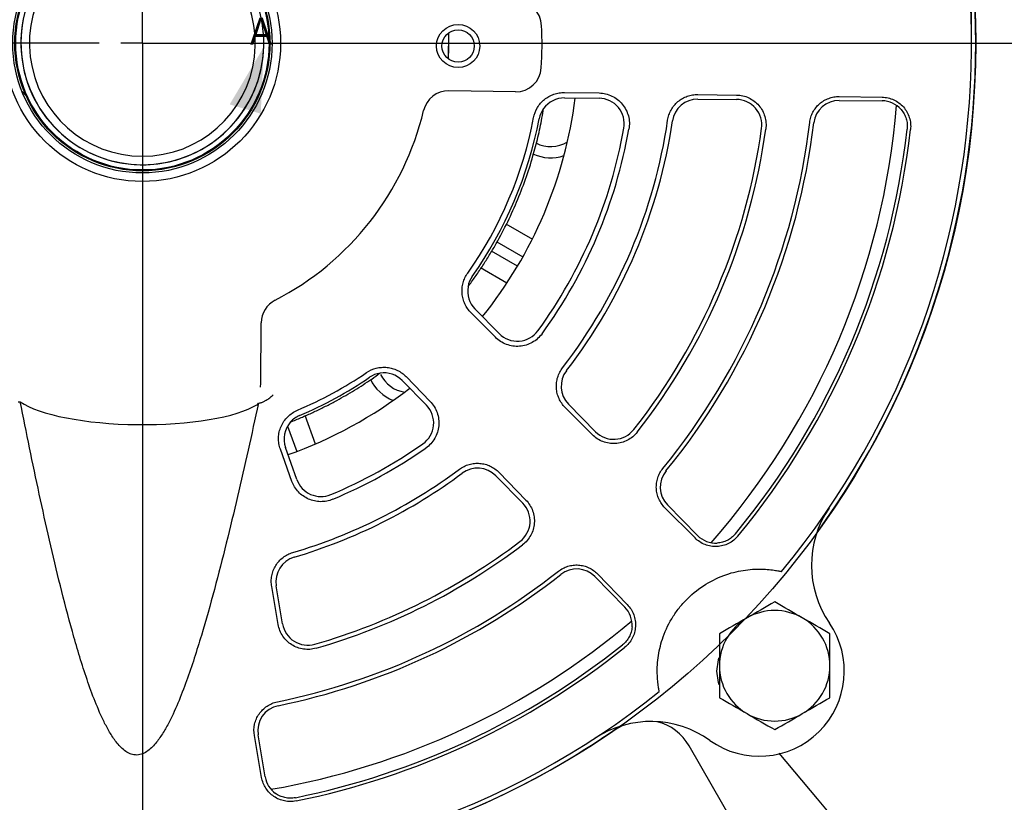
# Model space of a CAD drawing. Header units: inches. Extents: x 0.7 to 44, y 0 to 25.
# Tile 13 of 16: x 33.7 to 38.3, y 14.5 to 18.1. Entities that reach past the tile are written whole.
import ezdxf

# ---------------------------------------------------------------- set-up
doc = ezdxf.new("R2010")
doc.units = ezdxf.units.IN
doc.header["$MEASUREMENT"] = 0
doc.linetypes.add('SLD-Center', pattern=[1.45, 0.7, -0.25, 0.25, -0.25])
doc.linetypes.add('SLD-Solid', pattern=[0])
doc.layers.add('CENTER', color=40, linetype='SLD-Center')
for name, color, linetype, lineweight in [('DIMENSIONS', 140, 'SLD-Solid', 25), ('SLD-0', 7, 'SLD-Solid', 25), ('TEXT', 140, 'SLD-Solid', 25)]:
    doc.layers.add(name, color=color, linetype=linetype, lineweight=lineweight)
doc.styles.add('SLDTEXTSTYLE0', font='GOTHIC.TTF', dxfattribs={"width": 0.913})
doc.dimstyles.new('SLDDIMSTYLE0', dxfattribs={"dimtxt": 0.25, "dimasz": 0.3, "dimexe": 0, "dimexo": 0.0625, "dimgap": 0.0625, "dimtad": 0, "dimtih": 1, "dimtoh": 1, "dimrnd": 1e-09, "dimzin": 12, "dimdsep": 46, "dimtxsty": 'SLDTEXTSTYLE0', "dimsah": 1, "dimcen": 0.09, "dimadec": 0, "dimazin": 3, "dimtfac": 1, "dimtofl": 0, "dimtmove": 0, "dimatfit": 3, "dimfxl": 0, "dimfrac": 2, "dimtolj": 1, "dimtzin": 12, "dimarcsym": 0})
doc.dimstyles.new('SLDDIMSTYLE1', dxfattribs={"dimtxt": 0.25, "dimasz": 0.3, "dimexe": 0, "dimexo": 0.0625, "dimgap": 0.0625, "dimtad": 0, "dimtih": 1, "dimtoh": 1, "dimrnd": 1e-09, "dimzin": 4, "dimdsep": 46, "dimtxsty": 'SLDTEXTSTYLE0', "dimsah": 1, "dimcen": 0.09, "dimadec": 0, "dimazin": 1, "dimtfac": 1, "dimtofl": 0, "dimtmove": 0, "dimatfit": 3, "dimfxl": 0, "dimfrac": 2, "dimtolj": 1, "dimtzin": 12, "dimarcsym": 0})
doc.dimstyles.new('SLDDIMSTYLE5', dxfattribs={"dimtxt": 0.25, "dimasz": 0.3, "dimexe": 0, "dimexo": 0.0625, "dimgap": 0.0625, "dimtad": 0, "dimtih": 1, "dimtoh": 1, "dimrnd": 1e-09, "dimzin": 12, "dimdsep": 46, "dimtxsty": 'SLDTEXTSTYLE0', "dimsah": 1, "dimcen": 0, "dimadec": 0, "dimazin": 3, "dimtfac": 1, "dimtofl": 0, "dimtmove": 0, "dimatfit": 3, "dimfxl": 0, "dimfrac": 2, "dimtolj": 1, "dimtzin": 12, "dimarcsym": 0})

# ---------------------------------------------------------------- blocks, each defined once
blk = doc.blocks.new('_D_10')
at = {"layer": 'DIMENSIONS'}
for p, q in [((34.2624, 17.9427), (34.2624, 12.8337)), ((30.5124, 13.4427), (30.5124, 12.8337)), ((32.0642, 12.9955), (31.988, 12.9955)), ((31.988, 12.9955), (31.988, 12.5986)), ((32.7107, 12.9955), (32.7869, 12.9955)), ((32.7869, 12.9955), (32.7869, 12.5986)), ((30.5124, 12.9587), (31.8611, 12.9587)), ((34.2624, 12.9587), (32.9138, 12.9587)), ((31.988, 12.5986), (32.0642, 12.5986)), ((32.7869, 12.5986), (32.7107, 12.5986))]:
    blk.add_line(p, q, dxfattribs=at)
for points in [[(30.5124, 12.9587), (30.8124, 12.8837), (30.8124, 13.0337)], [(34.2624, 12.9587), (33.9624, 13.0337), (33.9624, 12.8837)]]:
    blk.add_solid(points, dxfattribs=at)
at = {"layer": 'DIMENSIONS', "char_height": 0.25, "attachment_point": 1, "style": 'SLDTEXTSTYLE0'}
for s, insert in [('3.75', (32.0642, 13.3656)), ('95.3', (32.0642, 12.918))]:
    blk.add_mtext(s, dxfattribs=dict(at, insert=insert))
blk = doc.blocks.new('_D_11')
at = {"layer": 'DIMENSIONS'}
for p, q in [((34.2624, 17.9427), (34.2624, 12.8337)), ((38.0124, 13.4427), (38.0124, 12.8337)), ((35.8142, 12.9955), (35.738, 12.9955)), ((35.738, 12.9955), (35.738, 12.5986)), ((36.4607, 12.9955), (36.5369, 12.9955)), ((36.5369, 12.9955), (36.5369, 12.5986)), ((34.2624, 12.9587), (35.6111, 12.9587)), ((38.0124, 12.9587), (36.6638, 12.9587)), ((35.738, 12.5986), (35.8142, 12.5986)), ((36.5369, 12.5986), (36.4607, 12.5986))]:
    blk.add_line(p, q, dxfattribs=at)
for points in [[(34.2624, 12.9587), (34.5624, 12.8837), (34.5624, 13.0337)], [(38.0124, 12.9587), (37.7124, 13.0337), (37.7124, 12.8837)]]:
    blk.add_solid(points, dxfattribs=at)
at = {"layer": 'DIMENSIONS', "char_height": 0.25, "attachment_point": 1, "style": 'SLDTEXTSTYLE0'}
for s, insert in [('3.75', (35.8142, 13.3656)), ('95.3', (35.8142, 12.918))]:
    blk.add_mtext(s, dxfattribs=dict(at, insert=insert))
blk = doc.blocks.new('_D_12')
at = {"layer": 'DIMENSIONS'}
for p, q in [((30.3513, 23.9616), (30.3513, 24.6702)), ((38.101, 23.5679), (38.101, 24.6702)), ((33.8105, 24.582), (33.7344, 24.582)), ((33.7344, 24.582), (33.7344, 24.1852)), ((34.6418, 24.582), (34.718, 24.582)), ((34.718, 24.582), (34.718, 24.1852)), ((30.3513, 24.5452), (33.6075, 24.5452)), ((38.101, 24.5452), (34.8449, 24.5452)), ((33.7344, 24.1852), (33.8105, 24.1852)), ((34.718, 24.1852), (34.6418, 24.1852)), ((30.3513, 18.0427), (30.3513, 23.7116)), ((38.101, 21.9759), (38.101, 23.3179)), ((38.101, 18.0427), (38.101, 21.7259))]:
    blk.add_line(p, q, dxfattribs=at)
for points in [[(30.3513, 24.5452), (30.6513, 24.4702), (30.6513, 24.6202)], [(38.101, 24.5452), (37.801, 24.6202), (37.801, 24.4702)]]:
    blk.add_solid(points, dxfattribs=at)
at = {"layer": 'DIMENSIONS', "char_height": 0.25, "attachment_point": 1, "style": 'SLDTEXTSTYLE0'}
for s, insert in [('7.75', (33.9029, 24.9522)), ('196.8', (33.8105, 24.5045))]:
    blk.add_mtext(s, dxfattribs=dict(at, insert=insert))
blk = doc.blocks.new('_D_13')
at = {"layer": 'DIMENSIONS'}
for p, q in [((34.3124, 21.8509), (40.2142, 21.8509)), ((40.0892, 21.8509), (40.0892, 18.0826)), ((39.6736, 17.7086), (39.5974, 17.7086)), ((39.5974, 17.7086), (39.5974, 17.3117)), ((40.5048, 17.7086), (40.581, 17.7086)), ((40.581, 17.7086), (40.581, 17.3117)), ((39.5974, 17.3117), (39.6736, 17.3117)), ((40.581, 17.3117), (40.5048, 17.3117)), ((40.0892, 13.4927), (40.0892, 17.2609)), ((38.5644, 13.4927), (40.2142, 13.4927))]:
    blk.add_line(p, q, dxfattribs=at)
for points in [[(40.0892, 21.8509), (40.0142, 21.5509), (40.1642, 21.5509)], [(40.0892, 13.4927), (40.1642, 13.7927), (40.0142, 13.7927)]]:
    blk.add_solid(points, dxfattribs=at)
at = {"layer": 'DIMENSIONS', "char_height": 0.25, "attachment_point": 1, "style": 'SLDTEXTSTYLE0'}
for s, insert in [('8.36', (39.7659, 18.0787)), ('212.3', (39.6736, 17.6311))]:
    blk.add_mtext(s, dxfattribs=dict(at, insert=insert))
blk = doc.blocks.new('_D_15')
at = {"layer": 'DIMENSIONS'}
for p, q in [((34.3124, 17.9927), (39.0331, 17.9927)), ((38.9081, 17.9927), (38.9081, 16.1535)), ((38.4925, 15.7795), (38.4163, 15.7795)), ((38.4163, 15.7795), (38.4163, 15.3826)), ((39.3237, 15.7795), (39.3999, 15.7795)), ((39.3999, 15.7795), (39.3999, 15.3826)), ((38.4163, 15.3826), (38.4925, 15.3826)), ((39.3999, 15.3826), (39.3237, 15.3826)), ((38.9081, 13.4927), (38.9081, 15.3318)), ((38.5644, 13.4927), (39.0331, 13.4927))]:
    blk.add_line(p, q, dxfattribs=at)
for points in [[(38.9081, 17.9927), (38.8331, 17.6927), (38.9831, 17.6927)], [(38.9081, 13.4927), (38.9831, 13.7927), (38.8331, 13.7927)]]:
    blk.add_solid(points, dxfattribs=at)
at = {"layer": 'DIMENSIONS', "char_height": 0.25, "attachment_point": 1, "style": 'SLDTEXTSTYLE0'}
for s, insert in [('4.50', (38.5848, 16.1496)), ('114.3', (38.4925, 15.7019))]:
    blk.add_mtext(s, dxfattribs=dict(at, insert=insert))
blk = doc.blocks.new('_D_16')
at = {"layer": 'DIMENSIONS'}
for p, q in [((28.1203, 16.6578), (28.1203, 23.9616)), ((34.2624, 18.0427), (34.2624, 23.9616)), ((32.1971, 23.8734), (32.1209, 23.8734)), ((32.1209, 23.8734), (32.1209, 23.4765)), ((33.0284, 23.8734), (33.1045, 23.8734)), ((33.1045, 23.8734), (33.1045, 23.4765)), ((28.1203, 23.8366), (31.994, 23.8366)), ((34.2624, 23.8366), (33.2314, 23.8366)), ((32.1209, 23.4765), (32.1971, 23.4765)), ((33.1045, 23.4765), (33.0284, 23.4765))]:
    blk.add_line(p, q, dxfattribs=at)
for points in [[(28.1203, 23.8366), (28.4203, 23.7616), (28.4203, 23.9116)], [(34.2624, 23.8366), (33.9624, 23.9116), (33.9624, 23.7616)]]:
    blk.add_solid(points, dxfattribs=at)
at = {"layer": 'DIMENSIONS', "char_height": 0.25, "attachment_point": 1, "style": 'SLDTEXTSTYLE0'}
for s, insert in [('6.14', (32.2895, 24.2435)), ('156.0', (32.1971, 23.7958))]:
    blk.add_mtext(s, dxfattribs=dict(at, insert=insert))
blk = doc.blocks.new('_D_18')
at = {"layer": 'DIMENSIONS'}
for p, q in [((35.2639, 22.5682), (35.1877, 22.5682)), ((35.1877, 22.5682), (35.1877, 22.1713)), ((35.9104, 22.5682), (35.9866, 22.5682)), ((35.9866, 22.5682), (35.9866, 22.1713)), ((34.3317, 18.5508), (34.8254, 22.5313)), ((34.8254, 22.5313), (35.0754, 22.5313)), ((35.1877, 22.1713), (35.2639, 22.1713)), ((35.9866, 22.1713), (35.9104, 22.1713))]:
    blk.add_line(p, q, dxfattribs=at)
blk.add_arc((34.2624, 17.9927), 0.5624, 82.2386, 95.4605, dxfattribs=at)
blk.add_solid([(34.3317, 18.5508), (34.443, 18.8393), (34.2942, 18.8577)], dxfattribs=at)
at = {"layer": 'DIMENSIONS', "char_height": 0.25, "attachment_point": 1, "style": 'SLDTEXTSTYLE0'}
for s, insert in [('%%c', (35.0754, 22.9383)), ('1.12', (35.4524, 22.9383)), ('28.6', (35.2639, 22.4906))]:
    blk.add_mtext(s, dxfattribs=dict(at, insert=insert))
blk = doc.blocks.new('SW_CENTERMARKSYMBOL_0')
at = {"layer": 'CENTER', "color": 0}
for p, q in [((0, 0), (0, 0.1)), ((-0.2, 0), (-3.9583, 0)), ((0, 0), (-0.1, 0)), ((0, 0), (0, -0.1)), ((0, 0), (0.1, 0)), ((0.2, 0), (3.9583, 0)), ((0, -0.2), (0, -3.9583))]:
    blk.add_line(p, q, dxfattribs=at)

msp = doc.modelspace()

# ---------------------------------------------------------------- linework, layer by layer
for p, q in [((33.7234, 17.7514), (33.705, 17.7695)), ((35.9897, 17.7682), (35.6811, 17.7728)), ((36.2167, 17.7394), (36.3765, 17.7381)), ((36.2169, 17.7649), (36.3767, 17.7625)), ((36.8344, 17.7341), (37.0132, 17.7325)), ((36.8346, 17.7557), (37.0133, 17.7531)), ((37.4891, 17.7461), (37.687, 17.7431)), ((37.4889, 17.7284), (37.6869, 17.7267)), ((35.9453, 17.1574), (36.0679, 17.0866)), ((35.9038, 17.074), (36.0243, 17.0044)), ((35.9992, 16.961), (35.8784, 17.0306)), ((35.9498, 16.8821), (35.8272, 16.9528)), ((35.8968, 16.6318), (35.7841, 16.7451)), ((35.8022, 16.7629), (35.9142, 16.6489)), ((34.8101, 16.419), (34.8126, 16.6993)), ((34.81, 16.4016), (34.8101, 16.419)), ((35.4652, 16.4318), (35.5773, 16.3177)), ((35.4834, 16.4496), (35.5947, 16.3349)), ((36.2352, 16.3223), (36.3605, 16.1948)), ((36.3458, 16.1804), (36.2198, 16.3071)), ((35.0148, 16.2709), (35.0631, 16.1381)), ((34.9342, 16.2205), (34.9769, 16.1032)), ((34.9547, 15.965), (34.9011, 16.1134)), ((34.9777, 15.9731), (34.925, 16.1218)), ((35.9137, 16.0063), (36.0382, 15.8781)), ((35.8983, 15.9911), (36.0235, 15.8637)), ((36.821, 15.7028), (36.6814, 15.8431)), ((36.694, 15.8555), (36.8327, 15.7143)), ((36.357, 15.5243), (36.4958, 15.3831)), ((36.3696, 15.5367), (36.5075, 15.3947)), ((34.8916, 15.3019), (34.861, 15.4777)), ((34.9118, 15.3053), (34.8824, 15.4813)), ((36.4546, 14.8176), (36.4816, 14.8338)), ((34.8146, 14.5943), (34.7809, 14.7884)), ((34.8308, 14.597), (34.7983, 14.7913)), ((37.3438, 13.7879), (36.7934, 14.7414)), ((37.3886, 14.4954), (37.2106, 14.7075)), ((37.84, 13.9574), (37.3886, 14.4954))]:
    msp.add_line(p, q)
at = {"flags": 128}
for points in [[(35.679, 18.0395), (35.678, 17.922), (35.6779, 17.9212)], [(36.9218, 15.0864), (36.9291, 15.1395), (36.9315, 15.1474)], [(36.9323, 15.0228), (36.9291, 15.0333), (36.9218, 15.0864)]]:
    msp.add_lwpolyline(points, dxfattribs=at)
for centre, radius in [((34.2624, 17.9927), 0.6398), ((34.2624, 17.9927), 0.6004), ((34.2624, 17.9927), 0.5906), ((34.2624, 17.9927), 0.5866), ((35.7242, 17.98), 0.1), ((35.7242, 17.98), 0.0748)]:
    msp.add_circle(centre, radius)
for centre, radius, start, end in [((34.2624, 17.9927), 3.8386, 320.4323, 38.5723), ((34.2624, 17.9927), 3.8583, 0, 34.9879), ((34.2624, 17.9927), 0.5624, 102.8419, 77.1581), ((34.2624, 17.9927), 0.523, 103.827, 76.173), ((35.993, 18.0689), 0.1181, 2.5235, 89.8512), ((34.2624, 17.9927), 1.8504, 356.4811, 2.5235), ((34.2624, 17.9927), 3.8583, 324.0167, 0), ((35.9914, 17.8863), 0.1181, 269.1535, 356.4811), ((35.6794, 17.6547), 0.1181, 89.1535, 166.585), ((34.2624, 17.9927), 2.0201, 321.2177, 352.7869), ((36.2156, 17.6213), 0.1181, 89.5023, 143.864), ((36.3755, 17.62), 0.1181, 349.9971, 89.5023), ((36.8334, 17.616), 0.1181, 89.5023, 171.6648), ((36.2156, 17.6213), 0.1181, 143.864, 169.2364), ((34.2624, 17.9927), 3.5039, 318.7191, 355.2855), ((37.0121, 17.6144), 0.1181, 352.168, 89.5023), ((37.4879, 17.6103), 0.1181, 89.5023, 173.2394), ((37.6858, 17.6086), 0.1181, 40.7651, 89.5023), ((34.2624, 17.9927), 1.3386, 297.3061, 346.585), ((34.2624, 17.9927), 1.8439, 324.7683, 349.2364), ((34.2624, 17.9927), 1.8701, 324.7683, 349.2364), ((34.2624, 17.9927), 2.2638, 324.0076, 349.9971), ((34.2624, 17.9927), 2.4579, 322.3398, 351.6648), ((34.2624, 17.9927), 2.4803, 322.3398, 351.6648), ((34.2624, 17.9927), 2.8937, 321.8367, 352.168), ((34.2624, 17.9927), 3.1115, 320.7652, 353.2394), ((34.2624, 17.9927), 3.1299, 320.7652, 353.2394), ((34.2624, 17.9927), 2.2873, 324.0076, 349.9971), ((34.2624, 17.9927), 2.9133, 321.8367, 352.168), ((34.2624, 17.9927), 3.563, 320.406, 353.5986), ((34.2624, 17.9927), 3.5786, 320.406, 353.5986), ((36.1526, 17.6594), 0.1452, 241.9752, 302.408), ((36.1526, 17.6594), 0.1969, 245.9964, 288.2949), ((35.8864, 16.8457), 0.1181, 144.7683, 170.1406), ((35.8864, 16.8457), 0.1181, 170.1406, 224.5023), ((34.9307, 16.6983), 0.1181, 117.3061, 179.5023), ((35.9985, 16.7317), 0.1181, 224.5023, 324.0076), ((34.2624, 17.9927), 1.8439, 292.908, 304.2364), ((35.381, 16.349), 0.1181, 98.864, 124.2364), ((35.381, 16.349), 0.1181, 44.5023, 98.864), ((35.4961, 16.5224), 0.1452, 205.3523, 262.408), ((36.3195, 16.4051), 0.1181, 142.3398, 224.5023), ((34.2624, 17.9927), 1.8701, 292.908, 304.2364), ((35.4961, 16.5224), 0.1969, 205.3585, 248.2949), ((34.2624, 17.9927), 2.0201, 289.5023, 307.7869), ((35.493, 16.235), 0.1181, 304.9971, 44.5023), ((35.0363, 16.1613), 0.1181, 138.2804, 199.5023), ((35.0363, 16.1613), 0.1181, 112.908, 138.2804), ((36.4447, 16.2776), 0.1181, 224.5023, 321.8367), ((34.2624, 17.9927), 2.2638, 292.6578, 304.9971), ((34.2624, 17.9927), 2.2873, 292.6578, 304.9971), ((34.2624, 17.9927), 2.4579, 286.4644, 306.6648), ((34.2624, 17.9927), 2.4803, 286.4644, 306.6648), ((35.814, 15.9083), 0.1181, 44.5023, 126.6648), ((36.7782, 15.9383), 0.1181, 140.7652, 224.5023), ((35.089, 16.0126), 0.1181, 199.5023, 292.6578), ((35.9393, 15.7809), 0.1181, 307.168, 44.5023), ((37.8328, 15.5765), 0.4724, 145.9128, 214.4614), ((34.2624, 17.9927), 2.8937, 286.018, 307.168), ((36.917, 15.7971), 0.1181, 224.5023, 273.2395), ((34.2624, 17.9927), 2.9133, 286.018, 307.168), ((34.9989, 15.5008), 0.1181, 106.4644, 189.5023), ((34.2624, 17.9927), 3.1115, 281.5863, 308.2394), ((36.2728, 15.4415), 0.1181, 44.5023, 128.2394), ((34.2624, 17.9927), 3.1299, 281.5863, 308.2394), ((36.4116, 15.3004), 0.1181, 355.7651, 44.5023), ((37.1899, 15.1113), 0.2559, 60, 120), ((34.2624, 17.9927), 3.5039, 279.7802, 310.2855), ((37.1899, 15.1113), 0.2559, 120, 180), ((37.1899, 15.1113), 0.2559, 0, 60), ((35.0283, 15.3248), 0.1181, 189.5023, 286.018), ((37.1186, 15.0864), 0.3937, 234.5433, 34.4614), ((34.2624, 17.9927), 3.563, 281.4671, 308.5986), ((34.2624, 17.9927), 3.5786, 281.4671, 308.5986), ((37.1899, 15.1113), 0.2559, 180, 240), ((37.1899, 15.1113), 0.2559, 300, 0), ((34.2624, 17.9927), 3.8386, 230.4323, 308.5723), ((34.9148, 14.8108), 0.1181, 101.5863, 189.5023), ((34.2624, 17.9927), 3.8583, 234.0167, 304.9879), ((37.1899, 15.1113), 0.2559, 240, 300), ((36.6162, 14.3809), 0.4724, 54.5433, 123.0919), ((36.5888, 14.6233), 0.2362, 30, 75.9117), ((34.9473, 14.6165), 0.1181, 189.5023, 234.3006)]:
    msp.add_arc(centre, radius, start, end)
msp.add_ellipse((34.2485, 16.386), major_axis=(0.5912, -0.0051), ratio=0.268249, start_param=3.512305, end_param=5.885486)
for points, knots in [([(35.679, 18.0395), (35.6793, 18.0302), (35.6795, 18.0207), (35.6798, 18.0012), (35.6798, 17.9909), (35.6796, 17.9699), (35.6794, 17.9597), (35.6788, 17.94), (35.6784, 17.9305), (35.6779, 17.9212)], [0, 0, 0, 0, 0.25, 0.25, 0.5, 0.5, 0.75, 0.75, 1, 1, 1, 1]), ([(36.0739, 17.6483), (36.077, 17.6649), (36.083, 17.6805), (36.0959, 17.7022), (36.1008, 17.7089), (36.1117, 17.7215), (36.1177, 17.7274), (36.1307, 17.738), (36.1376, 17.7426), (36.1521, 17.7507), (36.1598, 17.7542), (36.1756, 17.7597), (36.1837, 17.7617), (36.2001, 17.7644), (36.2085, 17.765), (36.2169, 17.7649)], [0, 0, 0, 0, 0.25, 0.25, 0.375, 0.375, 0.5, 0.5, 0.625, 0.625, 0.75, 0.75, 0.875, 0.875, 1, 1, 1, 1]), ([(36.3767, 17.7625), (36.3871, 17.7624), (36.3972, 17.7611), (36.4171, 17.7564), (36.427, 17.753), (36.4454, 17.7441), (36.4541, 17.7387), (36.4704, 17.726), (36.4778, 17.7188), (36.4908, 17.7031), (36.4966, 17.6944), (36.506, 17.6761), (36.5097, 17.6666), (36.515, 17.6467), (36.5165, 17.6364), (36.5174, 17.6159), (36.5167, 17.6056), (36.5149, 17.5954)], [0, 0, 0, 0, 0.125, 0.125, 0.25, 0.25, 0.375, 0.375, 0.5, 0.5, 0.625, 0.625, 0.75, 0.75, 0.875, 0.875, 1, 1, 1, 1]), ([(36.6944, 17.6363), (36.6956, 17.6447), (36.6975, 17.6529), (36.7029, 17.6687), (36.7063, 17.6764), (36.7145, 17.6912), (36.7192, 17.6981), (36.7297, 17.711), (36.7357, 17.717), (36.7485, 17.7279), (36.7553, 17.7327), (36.7697, 17.7411), (36.7774, 17.7447), (36.7932, 17.7504), (36.8012, 17.7525), (36.8177, 17.7552), (36.8262, 17.7559), (36.8346, 17.7557)], [0, 0, 0, 0, 0.125, 0.125, 0.25, 0.25, 0.375, 0.375, 0.5, 0.5, 0.625, 0.625, 0.75, 0.75, 0.875, 0.875, 1, 1, 1, 1]), ([(37.0133, 17.7531), (37.0232, 17.753), (37.0329, 17.7518), (37.0518, 17.7474), (37.0612, 17.7442), (37.0789, 17.7359), (37.0872, 17.7309), (37.1028, 17.719), (37.11, 17.7123), (37.1227, 17.6975), (37.1283, 17.6894), (37.1377, 17.6722), (37.1414, 17.6632), (37.147, 17.6444), (37.1488, 17.6346), (37.1502, 17.6152), (37.1499, 17.6054), (37.1486, 17.5956)], [0, 0, 0, 0, 0.125, 0.125, 0.25, 0.25, 0.375, 0.375, 0.5, 0.5, 0.625, 0.625, 0.75, 0.75, 0.875, 0.875, 1, 1, 1, 1]), ([(37.3523, 17.6264), (37.3533, 17.6347), (37.355, 17.6428), (37.3599, 17.6586), (37.3631, 17.6663), (37.3709, 17.6811), (37.3754, 17.688), (37.3857, 17.701), (37.3915, 17.7071), (37.404, 17.718), (37.4106, 17.7228), (37.4249, 17.7313), (37.4325, 17.7349), (37.448, 17.7406), (37.456, 17.7427), (37.4723, 17.7455), (37.4807, 17.7462), (37.4891, 17.7461)], [0, 0, 0, 0, 0.125, 0.125, 0.25, 0.25, 0.375, 0.375, 0.5, 0.5, 0.625, 0.625, 0.75, 0.75, 0.875, 0.875, 1, 1, 1, 1]), ([(37.687, 17.7431), (37.6964, 17.743), (37.7056, 17.7419), (37.7238, 17.7378), (37.7327, 17.7347), (37.7497, 17.727), (37.7577, 17.7222), (37.7727, 17.7111), (37.7796, 17.7047), (37.7919, 17.6908), (37.7974, 17.6831), (37.8067, 17.6668), (37.8104, 17.6583), (37.816, 17.6405), (37.818, 17.6312), (37.8198, 17.6125), (37.8197, 17.603), (37.8187, 17.5937)], [0, 0, 0, 0, 0.125, 0.125, 0.25, 0.25, 0.375, 0.375, 0.5, 0.5, 0.625, 0.625, 0.75, 0.75, 0.875, 0.875, 1, 1, 1, 1]), ([(35.7701, 16.8659), (35.7757, 16.8735), (35.7868, 16.8886), (35.8032, 16.9115), (35.8192, 16.9347), (35.8349, 16.9581), (35.8502, 16.9818), (35.8651, 17.0057), (35.8797, 17.0298), (35.9083, 17.0786), (35.9485, 17.1537), (35.996, 17.2569), (36.0372, 17.3627), (36.065, 17.4491), (36.083, 17.5146), (36.094, 17.5583), (36.1038, 17.6023), (36.1127, 17.6465), (36.1177, 17.6762), (36.1202, 17.691)], [0, 0, 0, 0, 0.031161, 0.062302, 0.093429, 0.12455, 0.155672, 0.186802, 0.217946, 0.249112, 0.374545, 0.500002, 0.625435, 0.750891, 0.800738, 0.850543, 0.900337, 0.950146, 1, 1, 1, 1]), ([(37.7753, 17.6857), (37.7806, 17.6795), (37.7853, 17.6728), (37.7931, 17.6586), (37.7963, 17.6512), (37.801, 17.6358), (37.8026, 17.6278), (37.8042, 17.6117), (37.8041, 17.6035), (37.8032, 17.5954)], [0, 0, 0, 0, 0.25, 0.25, 0.5, 0.5, 0.75, 0.75, 1, 1, 1, 1]), ([(35.7841, 16.7451), (35.7722, 16.757), (35.7627, 16.7707), (35.7521, 16.7936), (35.7492, 16.8014), (35.745, 16.8175), (35.7435, 16.8257), (35.7421, 16.8425), (35.7421, 16.8508), (35.7436, 16.8674), (35.7451, 16.8757), (35.7495, 16.8919), (35.7524, 16.8997), (35.7595, 16.9148), (35.7637, 16.922), (35.7686, 16.9289)], [0, 0, 0, 0, 0.25, 0.25, 0.375, 0.375, 0.5, 0.5, 0.625, 0.625, 0.75, 0.75, 0.875, 0.875, 1, 1, 1, 1]), ([(36.113, 16.6485), (36.1069, 16.6401), (36.1, 16.6325), (36.0847, 16.6189), (36.0762, 16.6128), (36.0583, 16.6028), (36.0489, 16.5988), (36.0291, 16.5929), (36.0189, 16.591), (35.9985, 16.5894), (35.9881, 16.5897), (35.9678, 16.5926), (35.9579, 16.5951), (35.9386, 16.6022), (35.9293, 16.6069), (35.9121, 16.6179), (35.9041, 16.6244), (35.8968, 16.6318)], [0, 0, 0, 0, 0.125, 0.125, 0.25, 0.25, 0.375, 0.375, 0.5, 0.5, 0.625, 0.625, 0.75, 0.75, 0.875, 0.875, 1, 1, 1, 1]), ([(34.9482, 16.2399), (34.9563, 16.2431), (34.9726, 16.2496), (34.9969, 16.2597), (35.0211, 16.2701), (35.045, 16.2809), (35.0689, 16.2919), (35.0925, 16.3034), (35.1161, 16.3151), (35.1394, 16.3272), (35.1688, 16.343), (35.204, 16.3627), (35.2447, 16.3869), (35.2847, 16.4121), (35.3242, 16.4383), (35.3499, 16.4565), (35.3628, 16.4657)], [0, 0, 0, 0, 0.055602, 0.111168, 0.166707, 0.222231, 0.277751, 0.333277, 0.388821, 0.444393, 0.500004, 0.60006, 0.700023, 0.799959, 0.89993, 1, 1, 1, 1]), ([(35.2998, 16.4683), (35.3138, 16.4778), (35.329, 16.4846), (35.3535, 16.4908), (35.3617, 16.4921), (35.3783, 16.4933), (35.3867, 16.4932), (35.4034, 16.4915), (35.4116, 16.4899), (35.4276, 16.4854), (35.4355, 16.4824), (35.4505, 16.4751), (35.4577, 16.4708), (35.4711, 16.4611), (35.4775, 16.4556), (35.4834, 16.4496)], [0, 0, 0, 0, 0.25, 0.25, 0.375, 0.375, 0.5, 0.5, 0.625, 0.625, 0.75, 0.75, 0.875, 0.875, 1, 1, 1, 1]), ([(36.2198, 16.3071), (36.2138, 16.3131), (36.2085, 16.3195), (36.1991, 16.3332), (36.1949, 16.3406), (36.188, 16.3559), (36.1853, 16.3638), (36.1812, 16.38), (36.1799, 16.3883), (36.1789, 16.4051), (36.1791, 16.4136), (36.181, 16.4302), (36.1828, 16.4384), (36.1877, 16.4545), (36.1909, 16.4623), (36.1985, 16.4772), (36.203, 16.4842), (36.2082, 16.4909)], [0, 0, 0, 0, 0.125, 0.125, 0.25, 0.25, 0.375, 0.375, 0.5, 0.5, 0.625, 0.625, 0.75, 0.75, 0.875, 0.875, 1, 1, 1, 1]), ([(34.7995, 16.3262), (34.7684, 16.182), (34.7363, 16.038), (34.6691, 15.7507), (34.634, 15.6075), (34.5767, 15.3938), (34.5568, 15.3227), (34.5143, 15.1814), (34.4918, 15.1111), (34.4542, 15.007), (34.4409, 14.9725), (34.4123, 14.9045), (34.397, 14.8709), (34.3709, 14.8221), (34.3616, 14.8061), (34.3415, 14.7751), (34.3307, 14.7602), (34.3125, 14.7396), (34.306, 14.733), (34.2921, 14.7207), (34.2846, 14.7151), (34.2686, 14.7058), (34.2599, 14.7022), (34.2419, 14.698), (34.2322, 14.6977), (34.2186, 14.6998), (34.2141, 14.701), (34.2054, 14.704), (34.2011, 14.7059), (34.1888, 14.7123), (34.1813, 14.7176), (34.1599, 14.7355), (34.148, 14.7494), (34.1262, 14.7787), (34.1163, 14.7943), (34.098, 14.826), (34.0896, 14.8422), (34.0658, 14.8913), (34.0517, 14.9248), (34.0254, 14.9925), (34.0132, 15.0268), (33.99, 15.0958), (33.979, 15.1306), (33.9579, 15.2002), (33.9478, 15.2352), (33.9185, 15.3403), (33.9002, 15.4106), (33.8476, 15.6222), (33.8156, 15.764), (33.7543, 16.0482), (33.7252, 16.1907), (33.6969, 16.3334)], [0, 0, 0, 0, 0.125, 0.125, 0.25, 0.25, 0.3125, 0.3125, 0.375, 0.375, 0.40625, 0.40625, 0.4375, 0.4375, 0.453125, 0.453125, 0.46875, 0.46875, 0.476562, 0.476562, 0.484375, 0.484375, 0.492187, 0.492187, 0.5, 0.5, 0.503906, 0.503906, 0.507812, 0.507812, 0.515625, 0.515625, 0.53125, 0.53125, 0.546875, 0.546875, 0.5625, 0.5625, 0.59375, 0.59375, 0.625, 0.625, 0.65625, 0.65625, 0.6875, 0.6875, 0.75, 0.75, 0.875, 0.875, 1, 1, 1, 1]), ([(34.7995, 16.3262), (34.8016, 16.3266), (34.8057, 16.3276), (34.8119, 16.3294), (34.818, 16.3317), (34.8241, 16.3343), (34.8301, 16.3372), (34.837, 16.3411), (34.8443, 16.3457), (34.8519, 16.3512), (34.8595, 16.3577), (34.8645, 16.3624), (34.8673, 16.365)], [0, 0, 0, 0, 0.080302, 0.161418, 0.243573, 0.326981, 0.411846, 0.49836, 0.623633, 0.73846, 0.856058, 1, 1, 1, 1]), ([(35.5947, 16.3349), (35.6019, 16.3275), (35.6082, 16.3194), (35.619, 16.302), (35.6235, 16.2926), (35.6303, 16.2733), (35.6326, 16.2633), (35.6352, 16.2429), (35.6353, 16.2325), (35.6334, 16.2122), (35.6313, 16.2019), (35.625, 16.1824), (35.6209, 16.173), (35.6105, 16.1552), (35.6044, 16.1468), (35.5905, 16.1318), (35.5828, 16.1249), (35.5742, 16.119)], [0, 0, 0, 0, 0.125, 0.125, 0.25, 0.25, 0.375, 0.375, 0.5, 0.5, 0.625, 0.625, 0.75, 0.75, 0.875, 0.875, 1, 1, 1, 1]), ([(34.9011, 16.1134), (34.898, 16.122), (34.8958, 16.1307), (34.893, 16.1485), (34.8924, 16.1576), (34.893, 16.1758), (34.8941, 16.1847), (34.8981, 16.2024), (34.9009, 16.2111), (34.9082, 16.2277), (34.9125, 16.2356), (34.9228, 16.2506), (34.9287, 16.2576), (34.9415, 16.2704), (34.9485, 16.2761), (34.9636, 16.2862), (34.9717, 16.2906), (34.9802, 16.2942)], [0, 0, 0, 0, 0.125, 0.125, 0.25, 0.25, 0.375, 0.375, 0.5, 0.5, 0.625, 0.625, 0.75, 0.75, 0.875, 0.875, 1, 1, 1, 1]), ([(36.5531, 16.1925), (36.5469, 16.1847), (36.5401, 16.1777), (36.5251, 16.1653), (36.5168, 16.1598), (36.4995, 16.1507), (36.4904, 16.1471), (36.4715, 16.1419), (36.4618, 16.1403), (36.4424, 16.1392), (36.4325, 16.1397), (36.4131, 16.1427), (36.4037, 16.1452), (36.3855, 16.1522), (36.3766, 16.1567), (36.3603, 16.1673), (36.3528, 16.1734), (36.3458, 16.1804)], [0, 0, 0, 0, 0.125, 0.125, 0.25, 0.25, 0.375, 0.375, 0.5, 0.5, 0.625, 0.625, 0.75, 0.75, 0.875, 0.875, 1, 1, 1, 1]), ([(35.7301, 16.0211), (35.7369, 16.0261), (35.744, 16.0305), (35.759, 16.0379), (35.7669, 16.041), (35.7831, 16.0456), (35.7913, 16.0472), (35.8079, 16.0488), (35.8164, 16.0489), (35.8331, 16.0476), (35.8413, 16.0462), (35.8575, 16.0419), (35.8655, 16.0389), (35.8806, 16.0318), (35.8878, 16.0276), (35.9014, 16.0179), (35.9078, 16.0124), (35.9137, 16.0063)], [0, 0, 0, 0, 0.125, 0.125, 0.25, 0.25, 0.375, 0.375, 0.5, 0.5, 0.625, 0.625, 0.75, 0.75, 0.875, 0.875, 1, 1, 1, 1]), ([(36.6814, 15.8431), (36.6755, 15.849), (36.6702, 15.8554), (36.6609, 15.869), (36.6568, 15.8763), (36.6501, 15.8915), (36.6475, 15.8994), (36.6437, 15.9154), (36.6425, 15.9237), (36.6416, 15.9404), (36.642, 15.9488), (36.6442, 15.9652), (36.6461, 15.9733), (36.6513, 15.9891), (36.6546, 15.9968), (36.6625, 16.0113), (36.6672, 16.0181), (36.6725, 16.0246)], [0, 0, 0, 0, 0.125, 0.125, 0.25, 0.25, 0.375, 0.375, 0.5, 0.5, 0.625, 0.625, 0.75, 0.75, 0.875, 0.875, 1, 1, 1, 1]), ([(35.1435, 15.8819), (35.1346, 15.8782), (35.1254, 15.8754), (35.1066, 15.8717), (35.0969, 15.8708), (35.0776, 15.871), (35.0681, 15.8721), (35.0493, 15.8761), (35.04, 15.8792), (35.0225, 15.8869), (35.0142, 15.8916), (34.9984, 15.9028), (34.9912, 15.9091), (34.9781, 15.9231), (34.9722, 15.9308), (34.9622, 15.9473), (34.958, 15.9559), (34.9547, 15.965)], [0, 0, 0, 0, 0.125, 0.125, 0.25, 0.25, 0.375, 0.375, 0.5, 0.5, 0.625, 0.625, 0.75, 0.75, 0.875, 0.875, 1, 1, 1, 1]), ([(36.0382, 15.8781), (36.0451, 15.871), (36.0511, 15.8633), (36.0614, 15.8469), (36.0658, 15.8379), (36.0724, 15.8196), (36.0748, 15.8101), (36.0774, 15.7907), (36.0777, 15.7808), (36.0763, 15.7614), (36.0745, 15.7517), (36.0689, 15.7329), (36.0652, 15.7239), (36.0559, 15.7067), (36.0502, 15.6985), (36.0375, 15.6838), (36.0304, 15.6771), (36.0225, 15.6711)], [0, 0, 0, 0, 0.125, 0.125, 0.25, 0.25, 0.375, 0.375, 0.5, 0.5, 0.625, 0.625, 0.75, 0.75, 0.875, 0.875, 1, 1, 1, 1]), ([(37.02, 15.7119), (37.014, 15.7046), (37.0073, 15.6981), (36.9927, 15.6865), (36.9847, 15.6814), (36.968, 15.673), (36.9592, 15.6698), (36.9411, 15.6651), (36.9317, 15.6637), (36.9132, 15.6628), (36.9038, 15.6634), (36.8852, 15.6664), (36.8763, 15.6689), (36.8589, 15.6756), (36.8505, 15.68), (36.8349, 15.6902), (36.8277, 15.6961), (36.821, 15.7028)], [0, 0, 0, 0, 0.125, 0.125, 0.25, 0.25, 0.375, 0.375, 0.5, 0.5, 0.625, 0.625, 0.75, 0.75, 0.875, 0.875, 1, 1, 1, 1]), ([(37.008, 15.7218), (37.0028, 15.7155), (36.997, 15.7099), (36.9844, 15.6998), (36.9775, 15.6953), (36.9631, 15.688), (36.9556, 15.6852), (36.9399, 15.6809), (36.9318, 15.6796), (36.9237, 15.6792)], [0, 0, 0, 0, 0.25, 0.25, 0.5, 0.5, 0.75, 0.75, 1, 1, 1, 1]), ([(34.861, 15.4777), (34.8596, 15.4861), (34.8589, 15.4945), (34.8591, 15.5114), (34.8599, 15.5198), (34.8631, 15.5365), (34.8655, 15.5446), (34.8716, 15.5603), (34.8755, 15.568), (34.8844, 15.5824), (34.8895, 15.5891), (34.9008, 15.6017), (34.9072, 15.6075), (34.9206, 15.6178), (34.9278, 15.6223), (34.9428, 15.6299), (34.9508, 15.6331), (34.959, 15.6355)], [0, 0, 0, 0, 0.125, 0.125, 0.25, 0.25, 0.375, 0.375, 0.5, 0.5, 0.625, 0.625, 0.75, 0.75, 0.875, 0.875, 1, 1, 1, 1]), ([(36.1883, 15.5488), (36.1949, 15.554), (36.2018, 15.5585), (36.2164, 15.5662), (36.2242, 15.5694), (36.2401, 15.5743), (36.2482, 15.576), (36.2646, 15.5779), (36.273, 15.5782), (36.2896, 15.577), (36.2978, 15.5757), (36.3138, 15.5717), (36.3217, 15.5688), (36.3367, 15.5619), (36.3439, 15.5578), (36.3574, 15.5482), (36.3638, 15.5427), (36.3696, 15.5367)], [0, 0, 0, 0, 0.125, 0.125, 0.25, 0.25, 0.375, 0.375, 0.5, 0.5, 0.625, 0.625, 0.75, 0.75, 0.875, 0.875, 1, 1, 1, 1]), ([(36.9676, 15.5341), (36.9962, 15.5437), (37.0254, 15.5505), (37.0691, 15.5565), (37.0837, 15.5578), (37.1045, 15.5587), (37.1114, 15.5588), (37.1248, 15.5589), (37.1314, 15.5587), (37.1504, 15.558), (37.1619, 15.557), (37.1826, 15.5546), (37.1917, 15.5532), (37.2063, 15.5507), (37.2119, 15.5496), (37.2196, 15.548), (37.2215, 15.5475), (37.2215, 15.5475)], [0, 0, 0, 0, 0.25, 0.25, 0.375, 0.375, 0.4375, 0.4375, 0.5, 0.5, 0.625, 0.625, 0.75, 0.75, 0.875, 0.875, 1, 1, 1, 1]), ([(36.6737, 15.2452), (36.6857, 15.279), (36.7013, 15.3107), (36.7298, 15.3554), (36.7402, 15.3699), (36.7628, 15.3977), (36.7747, 15.4108), (36.8126, 15.4481), (36.8404, 15.4699), (36.9014, 15.5075), (36.9336, 15.5226), (36.9676, 15.5341)], [0, 0, 0, 0, 0.25, 0.25, 0.375, 0.375, 0.5, 0.5, 0.75, 0.75, 1, 1, 1, 1]), ([(36.5075, 15.3947), (36.5141, 15.3879), (36.5198, 15.3806), (36.5297, 15.3649), (36.5339, 15.3564), (36.5404, 15.3389), (36.5427, 15.3299), (36.5455, 15.3114), (36.5459, 15.3019), (36.5447, 15.2832), (36.5431, 15.2741), (36.5382, 15.2561), (36.5347, 15.2472), (36.5218, 15.2225), (36.5097, 15.2076), (36.495, 15.1959)], [0, 0, 0, 0, 0.125, 0.125, 0.25, 0.25, 0.375, 0.375, 0.5, 0.5, 0.625, 0.625, 0.75, 0.75, 1, 1, 1, 1]), ([(35.0663, 15.1924), (35.0569, 15.1897), (35.0474, 15.188), (35.0281, 15.1867), (35.0182, 15.187), (34.9991, 15.1898), (34.9897, 15.1921), (34.9714, 15.1988), (34.9626, 15.2031), (34.9463, 15.2134), (34.9386, 15.2194), (34.9246, 15.2329), (34.9184, 15.2403), (34.9077, 15.2564), (34.9031, 15.2651), (34.8959, 15.283), (34.8932, 15.2923), (34.8916, 15.3019)], [0, 0, 0, 0, 0.125, 0.125, 0.25, 0.25, 0.375, 0.375, 0.5, 0.5, 0.625, 0.625, 0.75, 0.75, 0.875, 0.875, 1, 1, 1, 1]), ([(36.5293, 15.2916), (36.5287, 15.2835), (36.5273, 15.2754), (36.5228, 15.2598), (36.5198, 15.2524), (36.5122, 15.2381), (36.5077, 15.2312), (36.4974, 15.2188), (36.4916, 15.2131), (36.4852, 15.208)], [0, 0, 0, 0, 0.25, 0.25, 0.5, 0.5, 0.75, 0.75, 1, 1, 1, 1]), ([(36.6558, 14.9916), (36.6558, 14.9916), (36.6554, 14.9935), (36.6543, 14.9991), (36.6539, 15.0015), (36.6529, 15.0071), (36.6523, 15.0104), (36.6512, 15.0177), (36.6506, 15.0217), (36.6494, 15.0307), (36.6489, 15.0356), (36.6474, 15.0512), (36.6466, 15.0628), (36.646, 15.0882), (36.6462, 15.1017), (36.6479, 15.1296), (36.6495, 15.1441), (36.6539, 15.173), (36.6569, 15.1875), (36.6642, 15.2165), (36.6686, 15.231), (36.6737, 15.2452)], [0, 0, 0, 0, 0.125, 0.125, 0.1875, 0.1875, 0.25, 0.25, 0.3125, 0.3125, 0.375, 0.375, 0.5, 0.5, 0.625, 0.625, 0.75, 0.75, 0.875, 0.875, 1, 1, 1, 1]), ([(34.7809, 14.7884), (34.7779, 14.8057), (34.7783, 14.8234), (34.7838, 14.8488), (34.7865, 14.8573), (34.7934, 14.8733), (34.7976, 14.8808), (34.8074, 14.8952), (34.813, 14.902), (34.8254, 14.9142), (34.8321, 14.9197), (34.8467, 14.9294), (34.8544, 14.9336), (34.8704, 14.9402), (34.8787, 14.9428), (34.8873, 14.9446)], [0, 0, 0, 0, 0.25, 0.25, 0.375, 0.375, 0.5, 0.5, 0.625, 0.625, 0.75, 0.75, 0.875, 0.875, 1, 1, 1, 1]), ([(34.9739, 14.4855), (34.965, 14.4837), (34.9561, 14.4828), (34.9382, 14.4828), (34.9292, 14.4837), (34.9116, 14.4873), (34.9031, 14.4899), (34.8866, 14.4969), (34.8786, 14.5013), (34.8639, 14.5113), (34.857, 14.5171), (34.8444, 14.53), (34.8389, 14.537), (34.8292, 14.552), (34.8251, 14.5601), (34.8186, 14.5768), (34.8162, 14.5854), (34.8146, 14.5943)], [0, 0, 0, 0, 0.125, 0.125, 0.25, 0.25, 0.375, 0.375, 0.5, 0.5, 0.625, 0.625, 0.75, 0.75, 0.875, 0.875, 1, 1, 1, 1]), ([(34.9708, 14.5008), (34.9628, 14.4992), (34.9547, 14.4984), (34.9386, 14.4985), (34.9304, 14.4994), (34.9146, 14.5027), (34.907, 14.5052), (34.8921, 14.5118), (34.885, 14.5158), (34.8784, 14.5206)], [0, 0, 0, 0, 0.25, 0.25, 0.5, 0.5, 0.75, 0.75, 1, 1, 1, 1])]:
    msp.add_open_spline(points, degree=3, knots=knots)
for points in [[(33.6866, 16.3334), (33.6901, 16.3334), (33.6935, 16.3334), (33.6969, 16.3334)], [(34.793, 16.3199), (34.7952, 16.3213), (34.7974, 16.3234), (34.7995, 16.3262)], [(37.1899, 15.4068), (37.1481, 15.3827), (37.1057, 15.3582), (37.062, 15.3329)], [(37.3179, 15.3329), (37.2742, 15.3582), (37.2317, 15.3827), (37.1899, 15.4068)], [(37.062, 15.3329), (37.0183, 15.3077), (36.9758, 15.2832), (36.934, 15.2591)], [(37.4458, 15.2591), (37.404, 15.2832), (37.3616, 15.3077), (37.3179, 15.3329)], [(36.934, 15.2591), (36.934, 15.2108), (36.934, 15.1618), (36.934, 15.1113)], [(37.4458, 15.1113), (37.4458, 15.1618), (37.4458, 15.2108), (37.4458, 15.2591)], [(36.934, 15.1113), (36.934, 15.0609), (36.934, 15.0119), (36.934, 14.9636)], [(37.4458, 14.9636), (37.4458, 15.0119), (37.4458, 15.0609), (37.4458, 15.1113)], [(36.934, 14.9636), (36.9758, 14.9394), (37.0183, 14.9149), (37.062, 14.8897)], [(37.3179, 14.8897), (37.3616, 14.9149), (37.404, 14.9394), (37.4458, 14.9636)], [(37.062, 14.8897), (37.1057, 14.8645), (37.1481, 14.84), (37.1899, 14.8158)], [(37.1899, 14.8158), (37.2317, 14.84), (37.2742, 14.8645), (37.3179, 14.8897)], [(36.4546, 14.8176), (36.3754, 14.763), (36.2943, 14.7114), (36.2113, 14.6628)]]:
    msp.add_open_spline(points, degree=3)
at = {"layer": 'SLD-0'}
msp.add_circle((34.2624, 17.9927), 3.8583, dxfattribs=at)
msp.add_arc((34.2624, 17.9927), 3.8386, 320.4323, 38.5723, dxfattribs=at)
at = {"layer": 'TEXT'}
msp.add_arc((34.2624, 17.9927), 0.5624, 12.1388, 358.2673, dxfattribs=at)
msp.add_solid([(34.8246, 17.9756), (34.6667, 17.7098), (34.8104, 17.6667)], dxfattribs=at)

# ---------------------------------------------------------------- block references
at = {"layer": 'CENTER'}
msp.add_blockref('SW_CENTERMARKSYMBOL_0', (34.2624, 17.9927), dxfattribs=at)

# ---------------------------------------------------------------- texts
at = {"layer": 'TEXT', "insert": (34.7608, 18.1109), "char_height": 0.125, "attachment_point": 1, "style": 'SLDTEXTSTYLE0'}
msp.add_mtext('A', dxfattribs=at)

# ---------------------------------------------------------------- dimensions: what is measured, and where the dimension line sits
at = {"layer": 'DIMENSIONS'}
for base, p1, p2, picture, middle in [((38.101, 24.5452), (30.3513, 17.9927), (38.101, 17.9927), '_D_12', (34.2262, 24.5452)), ((28.1203, 23.8366), (34.2624, 17.9927), (28.1203, 16.6078), '_D_16', (32.6127, 23.8366)), ((34.2624, 12.9587), (30.5124, 13.4927), (34.2624, 17.9927), '_D_10', (32.3874, 12.9587)), ((34.2624, 12.9587), (38.0124, 13.4927), (34.2624, 17.9927), '_D_11', (36.1374, 12.9587))]:
    dim = msp.add_linear_dim(base=base, p1=p1, p2=p2, dimstyle='SLDDIMSTYLE0', dxfattribs=at)
    dim.commit()
    dim.dimension.update_dxf_attribs({"geometry": picture, "text_midpoint": middle, "dimtype": 160})
dim = msp.add_diameter_dim_2p(p1=(34.1932, 17.4345), p2=(34.3317, 18.5508), dimstyle='SLDDIMSTYLE5', dxfattribs=at)
dim.commit()
dim.dimension.update_dxf_attribs({"geometry": '_D_18', "text_midpoint": (35.5872, 22.5313), "dimtype": 163})
for base, p2, dimstyle, picture, middle in [((40.0892, 21.8509), (34.2624, 21.8509), 'SLDDIMSTYLE0', '_D_13', (40.0892, 17.6718)), ((38.9081, 17.9927), (34.2624, 17.9927), 'SLDDIMSTYLE1', '_D_15', (38.9081, 15.7427))]:
    dim = msp.add_linear_dim(base=base, p1=(38.5144, 13.4927), p2=p2, angle=90, dimstyle=dimstyle, dxfattribs=at)
    dim.commit()
    dim.dimension.update_dxf_attribs({"geometry": picture, "text_midpoint": middle, "dimtype": 160})

doc.saveas('drawing.dxf')
